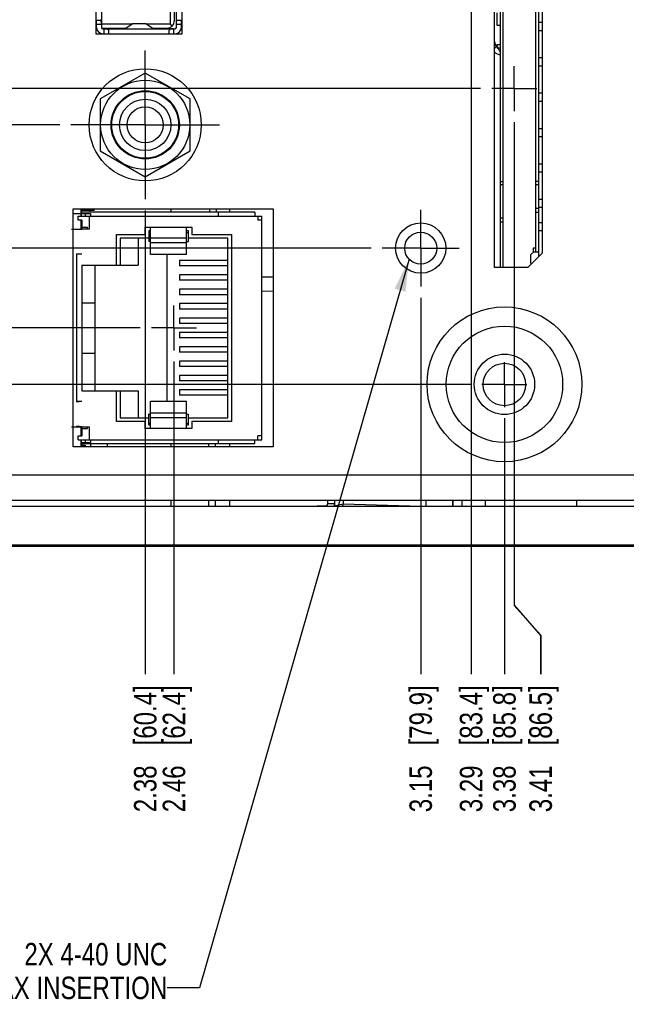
# Model space of a CAD drawing. Header units: inches. Extents: x 0 to 34, y 0 to 22.
# Tile 13 of 44: x 8.9 to 12.3, y 5.5 to 10.9. Entities that reach past the tile are written whole.
import ezdxf

# ---------------------------------------------------------------- set-up
doc = ezdxf.new("R2010")
doc.units = ezdxf.units.IN
doc.header["$LTSCALE"] = 1.87
doc.header["$MEASUREMENT"] = 0
doc.linetypes.add('CENTER', pattern=[0.6, 0.375, -0.075, 0.075, -0.075])
doc.layers.get('0').update_dxf_attribs({"linetype": 'CONTINUOUS'})
for name, color, linetype in [('02___PRT_ALL_AXES', 7, 'CONTINUOUS'), ('COSMETIC', 7, 'CONTINUOUS'), ('DEFAULT_1', 7, 'CENTER'), ('DETAIL', 7, 'CONTINUOUS'), ('DIMENSIONS', 7, 'CONTINUOUS'), ('ECAD_693893_01_57_SOT6_REV1', 7, 'CONTINUOUS'), ('ECAD_695487_01_43_SOT363_REV2', 7, 'CONTINUOUS'), ('ECAD_714115_01_22_R0805_REV1', 7, 'CONTINUOUS'), ('ECAD_715679_01_35_C_2_0603_PKO_', 7, 'CONTINUOUS'), ('ECAD_715933_01_71_C1206_REV1', 7, 'CONTINUOUS'), ('ECAD_730327_01_43_SOT6_REV1', 7, 'CONTINUOUS'), ('ECAD_GLOBAL_FD_40_10_FD40', 7, 'CONTINUOUS'), ('ECAD_R0805_SPARE_25_R0805_REV1', 7, 'CONTINUOUS')]:
    doc.layers.add(name, color=color, linetype=linetype)
doc.styles.get("Standard").update_dxf_attribs({"font": 'txt', "width": 0.8})
doc.dimstyles.new('DIMSTYLE_1', dxfattribs={"dimtxt": 0.125, "dimasz": 0.18, "dimexe": 0.125, "dimexo": 0.0625, "dimgap": 0.09, "dimtad": 0, "dimtih": 1, "dimtoh": 1, "dimlfac": 0.5, "dimzin": 4, "dimdsep": 46, "dimtxsty": 'STANDARD', "dimblk": '_FILLED', "dimblk1": '_FILLED', "dimblk2": '_FILLED', "dimcen": 0.09, "dimadec": 0, "dimazin": 0, "dimtp": 0.01, "dimtm": 0.01, "dimtfac": 1, "dimtofl": 0, "dimtmove": 0, "dimatfit": 3, "dimldrblk": '_FILLED', "dimfxl": 1, "dimtolj": 1, "dimtzin": 4, "dimarcsym": 0})
doc.dimstyles.new('DIMSTYLE_2', dxfattribs={"dimtxt": 0.125, "dimasz": 0.18, "dimexe": 0.125, "dimexo": 0.0625, "dimgap": 0.09, "dimtad": 0, "dimtih": 1, "dimtoh": 1, "dimlfac": 0.5, "dimzin": 4, "dimdsep": 46, "dimtxsty": 'STANDARD', "dimblk": '_FILLED', "dimblk1": '_FILLED', "dimblk2": '_FILLED', "dimcen": 0.09, "dimadec": 0, "dimazin": 0, "dimtp": 0.001, "dimtm": 0.001, "dimtfac": 1, "dimtofl": 0, "dimtmove": 0, "dimatfit": 3, "dimldrblk": '_FILLED', "dimfxl": 1, "dimtolj": 1, "dimtzin": 4, "dimarcsym": 0})
doc.dimstyles.get("Standard").update_dxf_attribs({"dimtxt": 0.125, "dimasz": 0.18, "dimexe": 0.125, "dimexo": 0.0625, "dimgap": 0.09, "dimtad": 0, "dimtih": 1, "dimtoh": 1, "dimdec": 3, "dimzin": 4, "dimdsep": 46, "dimtxsty": 'STANDARD', "dimblk": '_FILLED', "dimblk1": '_FILLED', "dimblk2": '_FILLED', "dimcen": 0.09, "dimadec": 0, "dimazin": 0, "dimtol": 1, "dimtp": 0.01, "dimtm": 0.01, "dimtfac": 1, "dimtdec": 3, "dimtofl": 0, "dimtmove": 0, "dimatfit": 3, "dimldrblk": '_FILLED', "dimfxl": 1, "dimtolj": 1, "dimtzin": 4, "dimarcsym": 0})

# ---------------------------------------------------------------- blocks, each defined once
blk = doc.blocks.new('*D5')
at = {"layer": 'DIMENSIONS', "color": 2, "linetype": 'CONTINUOUS'}
blk.add_line((9.7822, 9.0403), (9.7822, 7.3015), dxfattribs=at)
at = {"layer": 'DIMENSIONS', "color": 2, "linetype": 'CONTINUOUS', "insert": (9.7197, 7.239), "char_height": 0.125, "width": 1.125, "attachment_point": 3, "rotation": 90, "line_spacing_factor": 0.9}
blk.add_mtext('2.46{\\Ftxt.shx;\\W1.000000;\\H0.125000; }[62.4]', dxfattribs=at)
blk = doc.blocks.new('_FILLED')
at = {"color": 0, "linetype": 'BYBLOCK'}
blk.add_solid([(0, 0), (-1, 0.174), (-1, -0.174)], dxfattribs=at)
blk = doc.blocks.new('*D6')
at = {"layer": 'DIMENSIONS', "color": 2, "linetype": 'CONTINUOUS'}
blk.add_line((9.6222, 9.8818), (9.6222, 7.3015), dxfattribs=at)
at = {"layer": 'DIMENSIONS', "color": 2, "linetype": 'CONTINUOUS', "insert": (9.5597, 7.239), "char_height": 0.125, "width": 1.125, "attachment_point": 3, "rotation": 90, "line_spacing_factor": 0.9}
blk.add_mtext('2.38{\\Ftxt.shx;\\W1.000000;\\H0.125000; }[60.4]', dxfattribs=at)
blk = doc.blocks.new('*D7')
at = {"layer": 'DIMENSIONS', "color": 2, "linetype": 'CONTINUOUS'}
blk.add_line((11.1556, 9.3951), (11.1556, 7.3015), dxfattribs=at)
at = {"layer": 'DIMENSIONS', "color": 2, "linetype": 'CONTINUOUS', "insert": (11.0931, 7.239), "char_height": 0.125, "width": 1.125, "attachment_point": 3, "rotation": 90, "line_spacing_factor": 0.9}
blk.add_mtext('3.15{\\Ftxt.shx;\\W1.000000;\\H0.125000; }[79.9]', dxfattribs=at)
blk = doc.blocks.new('*D8')
at = {"layer": 'DIMENSIONS', "color": 6, "linetype": 'CONTINUOUS'}
for p, q in [((11.6763, 10.3723), (11.6763, 7.6856)), ((11.6763, 7.6856), (11.8236, 7.5142)), ((11.8236, 7.5142), (11.8236, 7.3015))]:
    blk.add_line(p, q, dxfattribs=at)
at = {"layer": 'DIMENSIONS', "color": 6, "linetype": 'CONTINUOUS', "insert": (11.7611, 7.239), "char_height": 0.125, "width": 1.125, "attachment_point": 3, "rotation": 90, "line_spacing_factor": 0.9}
blk.add_mtext('3.41{\\Ftxt.shx;\\W1.000000;\\H0.125000; }[86.5]', dxfattribs=at)
blk = doc.blocks.new('*D9')
at = {"layer": 'DIMENSIONS', "color": 2, "linetype": 'CONTINUOUS'}
blk.add_line((11.6217, 8.7253), (11.6217, 7.3015), dxfattribs=at)
at = {"layer": 'DIMENSIONS', "color": 2, "linetype": 'CONTINUOUS', "insert": (11.5592, 7.239), "char_height": 0.125, "width": 1.125, "attachment_point": 3, "rotation": 90, "line_spacing_factor": 0.9}
blk.add_mtext('3.38{\\Ftxt.shx;\\W1.000000;\\H0.125000; }[85.8]', dxfattribs=at)
blk = doc.blocks.new('*D10')
at = {"layer": 'DIMENSIONS', "color": 2, "linetype": 'CONTINUOUS'}
blk.add_line((14.3855, 9.9425), (14.3855, 7.3015), dxfattribs=at)
at = {"layer": 'DIMENSIONS', "color": 2, "linetype": 'CONTINUOUS', "insert": (14.323, 7.239), "char_height": 0.125, "width": 1.225, "attachment_point": 3, "rotation": 90, "line_spacing_factor": 0.9}
blk.add_mtext('4.76{\\Ftxt.shx;\\W1.000000;\\H0.125000; }[120.9]', dxfattribs=at)
blk = doc.blocks.new('*D11')
at = {"layer": 'DIMENSIONS', "color": 2, "linetype": 'CONTINUOUS'}
blk.add_line((16.4955, 9.9425), (16.4955, 7.3015), dxfattribs=at)
at = {"layer": 'DIMENSIONS', "color": 2, "linetype": 'CONTINUOUS', "insert": (16.433, 7.239), "char_height": 0.125, "width": 1.225, "attachment_point": 3, "rotation": 90, "line_spacing_factor": 0.9}
blk.add_mtext('5.82{\\Ftxt.shx;\\W1.000000;\\H0.125000; }[147.7]', dxfattribs=at)
blk = doc.blocks.new('*D12')
at = {"layer": 'DIMENSIONS', "color": 2, "linetype": 'CONTINUOUS'}
blk.add_line((18.6055, 9.9425), (18.6055, 7.3015), dxfattribs=at)
at = {"layer": 'DIMENSIONS', "color": 2, "linetype": 'CONTINUOUS', "insert": (18.543, 7.239), "char_height": 0.125, "width": 1.225, "attachment_point": 3, "rotation": 90, "line_spacing_factor": 0.9}
blk.add_mtext('6.87{\\Ftxt.shx;\\W1.000000;\\H0.125000; }[174.5]', dxfattribs=at)
blk = doc.blocks.new('*D13')
at = {"layer": 'DIMENSIONS', "color": 2, "linetype": 'CONTINUOUS'}
blk.add_line((20.7155, 9.9425), (20.7155, 7.3015), dxfattribs=at)
at = {"layer": 'DIMENSIONS', "color": 2, "linetype": 'CONTINUOUS', "insert": (20.653, 7.239), "char_height": 0.125, "width": 1.225, "attachment_point": 3, "rotation": 90, "line_spacing_factor": 0.9}
blk.add_mtext('7.93{\\Ftxt.shx;\\W1.000000;\\H0.125000; }[201.3]', dxfattribs=at)
blk = doc.blocks.new('*D14')
at = {"layer": 'DIMENSIONS', "color": 2, "linetype": 'CONTINUOUS'}
blk.add_line((22.8255, 9.9425), (22.8255, 7.3015), dxfattribs=at)
at = {"layer": 'DIMENSIONS', "color": 2, "linetype": 'CONTINUOUS', "insert": (22.763, 7.239), "char_height": 0.125, "width": 1.225, "attachment_point": 3, "rotation": 90, "line_spacing_factor": 0.9}
blk.add_mtext('8.98{\\Ftxt.shx;\\W1.000000;\\H0.125000; }[228.1]', dxfattribs=at)
blk = doc.blocks.new('*D15')
at = {"layer": 'DIMENSIONS', "color": 2, "linetype": 'CONTINUOUS'}
blk.add_line((24.9355, 9.9425), (24.9355, 7.3015), dxfattribs=at)
at = {"layer": 'DIMENSIONS', "color": 2, "linetype": 'CONTINUOUS', "insert": (24.873, 7.239), "char_height": 0.125, "width": 1.325, "attachment_point": 3, "rotation": 90, "line_spacing_factor": 0.9}
blk.add_mtext('10.04{\\Ftxt.shx;\\W1.000000;\\H0.125000; }[254.9]', dxfattribs=at)
blk = doc.blocks.new('*D16')
at = {"layer": 'DIMENSIONS', "color": 2, "linetype": 'CONTINUOUS'}
blk.add_line((27.0455, 9.9425), (27.0455, 7.3015), dxfattribs=at)
at = {"layer": 'DIMENSIONS', "color": 2, "linetype": 'CONTINUOUS', "insert": (26.983, 7.239), "char_height": 0.125, "width": 1.325, "attachment_point": 3, "rotation": 90, "line_spacing_factor": 0.9}
blk.add_mtext('11.09{\\Ftxt.shx;\\W1.000000;\\H0.125000; }[281.7]', dxfattribs=at)
blk = doc.blocks.new('*D17')
at = {"layer": 'DIMENSIONS', "color": 2, "linetype": 'CONTINUOUS'}
blk.add_line((29.1555, 9.9425), (29.1555, 7.3015), dxfattribs=at)
at = {"layer": 'DIMENSIONS', "color": 2, "linetype": 'CONTINUOUS', "insert": (29.093, 7.239), "char_height": 0.125, "width": 1.325, "attachment_point": 3, "rotation": 90, "line_spacing_factor": 0.9}
blk.add_mtext('12.15{\\Ftxt.shx;\\W1.000000;\\H0.125000; }[308.5]', dxfattribs=at)
blk = doc.blocks.new('*D29')
at = {"layer": 'DIMENSIONS', "color": 2, "linetype": 'CONTINUOUS'}
for p, q in [((4.3277, 8.913), (4.203, 8.8172)), ((11.434, 8.913), (4.3277, 8.913)), ((4.203, 8.8172), (4.0538, 8.8172))]:
    blk.add_line(p, q, dxfattribs=at)
at = {"layer": 'DIMENSIONS', "color": 2, "linetype": 'CONTINUOUS', "insert": (3.9913, 8.8797), "char_height": 0.125, "width": 1.025, "attachment_point": 3, "line_spacing_factor": 0.9}
blk.add_mtext('.46{\\Ftxt.shx;\\W1.000000;\\H0.125000; }[11.7]', dxfattribs=at)
blk = doc.blocks.new('*D30')
at = {"layer": 'DIMENSIONS', "color": 2, "linetype": 'CONTINUOUS'}
blk.add_line((9.5945, 9.228), (4.0538, 9.228), dxfattribs=at)
at = {"layer": 'DIMENSIONS', "color": 2, "linetype": 'CONTINUOUS', "insert": (3.9913, 9.2905), "char_height": 0.125, "width": 1.025, "attachment_point": 3, "line_spacing_factor": 0.9}
blk.add_mtext('.62{\\Ftxt.shx;\\W1.000000;\\H0.125000; }[15.7]', dxfattribs=at)
blk = doc.blocks.new('*D31')
at = {"layer": 'DIMENSIONS', "color": 2, "linetype": 'CONTINUOUS'}
blk.add_line((10.8791, 9.6716), (4.0538, 9.6716), dxfattribs=at)
at = {"layer": 'DIMENSIONS', "color": 2, "linetype": 'CONTINUOUS', "insert": (3.9913, 9.7341), "char_height": 0.125, "width": 1.025, "attachment_point": 3, "line_spacing_factor": 0.9}
blk.add_mtext('.84{\\Ftxt.shx;\\W1.000000;\\H0.125000; }[21.4]', dxfattribs=at)
blk = doc.blocks.new('*D32')
at = {"layer": 'DIMENSIONS', "color": 6, "linetype": 'CONTINUOUS'}
blk.add_line((10.8284, 11.422), (4.0538, 11.422), dxfattribs=at)
at = {"layer": 'DIMENSIONS', "color": 6, "linetype": 'CONTINUOUS', "insert": (3.9913, 11.4845), "char_height": 0.125, "width": 1.125, "attachment_point": 3, "line_spacing_factor": 0.9}
blk.add_mtext('1.72{\\Ftxt.shx;\\W1.000000;\\H0.125000; }[43.6]', dxfattribs=at)
blk = doc.blocks.new('*D33')
at = {"layer": 'DIMENSIONS', "color": 2, "linetype": 'CONTINUOUS'}
blk.add_line((9.146, 10.358), (4.0538, 10.358), dxfattribs=at)
at = {"layer": 'DIMENSIONS', "color": 2, "linetype": 'CONTINUOUS', "insert": (3.9913, 10.4205), "char_height": 0.125, "width": 1.125, "attachment_point": 3, "line_spacing_factor": 0.9}
blk.add_mtext('1.18{\\Ftxt.shx;\\W1.000000;\\H0.125000; }[30.1]', dxfattribs=at)
blk = doc.blocks.new('*D34')
at = {"layer": 'DIMENSIONS', "color": 6, "linetype": 'CONTINUOUS'}
blk.add_line((9.3999, 11.1842), (4.0538, 11.1842), dxfattribs=at)
at = {"layer": 'DIMENSIONS', "color": 6, "linetype": 'CONTINUOUS', "insert": (3.9913, 11.2467), "char_height": 0.125, "width": 1.125, "attachment_point": 3, "line_spacing_factor": 0.9}
blk.add_mtext('1.60{\\Ftxt.shx;\\W1.000000;\\H0.125000; }[40.6]', dxfattribs=at)
blk = doc.blocks.new('*D38')
at = {"layer": 'DIMENSIONS', "color": 6, "linetype": 'CONTINUOUS'}
blk.add_line((11.2482, 12.014), (4.0538, 12.014), dxfattribs=at)
at = {"layer": 'DIMENSIONS', "color": 6, "linetype": 'CONTINUOUS', "insert": (3.9913, 12.0765), "char_height": 0.125, "width": 1.125, "attachment_point": 3, "line_spacing_factor": 0.9}
blk.add_mtext('2.01{\\Ftxt.shx;\\W1.000000;\\H0.125000; }[51.1]', dxfattribs=at)
blk = doc.blocks.new('*D39')
at = {"layer": 'DIMENSIONS', "color": 2, "linetype": 'CONTINUOUS'}
for p, q in [((10.8479, 13.361), (10.7504, 13.1732)), ((11.4633, 13.361), (10.8479, 13.361)), ((10.7504, 13.1732), (4.0538, 13.1732))]:
    blk.add_line(p, q, dxfattribs=at)
at = {"layer": 'DIMENSIONS', "color": 2, "linetype": 'CONTINUOUS', "insert": (3.9913, 13.2357), "char_height": 0.125, "width": 1.125, "attachment_point": 3, "line_spacing_factor": 0.9}
blk.add_mtext('2.69{\\Ftxt.shx;\\W1.000000;\\H0.125000; }[68.2]', dxfattribs=at)
blk = doc.blocks.new('*D40')
at = {"layer": 'DIMENSIONS', "color": 2, "linetype": 'CONTINUOUS'}
blk.add_line((9.6377, 13.628), (4.0538, 13.628), dxfattribs=at)
at = {"layer": 'DIMENSIONS', "color": 2, "linetype": 'CONTINUOUS', "insert": (3.9913, 13.6905), "char_height": 0.125, "width": 1.125, "attachment_point": 3, "line_spacing_factor": 0.9}
blk.add_mtext('2.82{\\Ftxt.shx;\\W1.000000;\\H0.125000; }[71.6]', dxfattribs=at)
blk = doc.blocks.new('*D41')
at = {"layer": 'DIMENSIONS', "color": 2, "linetype": 'CONTINUOUS'}
blk.add_line((9.6377, 12.528), (4.0538, 12.528), dxfattribs=at)
at = {"layer": 'DIMENSIONS', "color": 2, "linetype": 'CONTINUOUS', "insert": (3.9913, 12.5905), "char_height": 0.125, "width": 1.125, "attachment_point": 3, "line_spacing_factor": 0.9}
blk.add_mtext('2.27{\\Ftxt.shx;\\W1.000000;\\H0.125000; }[57.6]', dxfattribs=at)
blk = doc.blocks.new('*D42')
at = {"layer": 'DIMENSIONS', "color": 6, "linetype": 'CONTINUOUS'}
blk.add_line((11.4886, 10.56), (4.0538, 10.56), dxfattribs=at)
at = {"layer": 'DIMENSIONS', "color": 6, "linetype": 'CONTINUOUS', "insert": (3.9913, 10.6225), "char_height": 0.125, "width": 1.125, "attachment_point": 3, "line_spacing_factor": 0.9}
blk.add_mtext('1.29{\\Ftxt.shx;\\W1.000000;\\H0.125000; }[32.6]', dxfattribs=at)
blk = doc.blocks.new('*D44')
at = {"layer": 'DIMENSIONS', "color": 6, "linetype": 'CONTINUOUS'}
blk.add_line((11.4359, 11.8263), (11.4359, 7.3015), dxfattribs=at)
at = {"layer": 'DIMENSIONS', "color": 6, "linetype": 'CONTINUOUS', "insert": (11.3734, 7.239), "char_height": 0.125, "width": 1.125, "attachment_point": 3, "rotation": 90, "line_spacing_factor": 0.9}
blk.add_mtext('3.29{\\Ftxt.shx;\\W1.000000;\\H0.125000; }[83.4]', dxfattribs=at)
blk = doc.blocks.new('*D47')
at = {"layer": 'DIMENSIONS', "color": 2, "linetype": 'CONTINUOUS'}
blk.add_line((11.4886, 10.56), (4.0538, 10.56), dxfattribs=at)
at = {"layer": 'DIMENSIONS', "color": 2, "linetype": 'CONTINUOUS', "insert": (3.9913, 10.6225), "char_height": 0.125, "width": 1.125, "attachment_point": 3, "line_spacing_factor": 0.9}
blk.add_mtext('1.29{\\Ftxt.shx;\\W1.000000;\\H0.125000; }[32.6]', dxfattribs=at)
blk = doc.blocks.new('*D48')
at = {"layer": 'DIMENSIONS', "color": 2, "linetype": 'CONTINUOUS'}
for p, q in [((11.6763, 10.3723), (11.6763, 7.6832)), ((11.6763, 7.6832), (11.823, 7.5193)), ((11.823, 7.5193), (11.823, 7.3015))]:
    blk.add_line(p, q, dxfattribs=at)
at = {"layer": 'DIMENSIONS', "color": 2, "linetype": 'CONTINUOUS', "insert": (11.7605, 7.239), "char_height": 0.125, "width": 1.125, "attachment_point": 3, "rotation": 90, "line_spacing_factor": 0.9}
blk.add_mtext('3.41{\\Ftxt.shx;\\W1.000000;\\H0.125000; }[86.5]', dxfattribs=at)
blk = doc.blocks.new('*D49')
at = {"layer": 'DIMENSIONS', "color": 2, "linetype": 'CONTINUOUS'}
blk.add_line((11.4359, 11.8263), (11.4359, 7.3015), dxfattribs=at)
at = {"layer": 'DIMENSIONS', "color": 2, "linetype": 'CONTINUOUS', "insert": (11.3734, 7.239), "char_height": 0.125, "width": 1.125, "attachment_point": 3, "rotation": 90, "line_spacing_factor": 0.9}
blk.add_mtext('3.29{\\Ftxt.shx;\\W1.000000;\\H0.125000; }[83.4]', dxfattribs=at)
blk = doc.blocks.new('*D50')
at = {"layer": 'DIMENSIONS', "color": 2, "linetype": 'CONTINUOUS'}
blk.add_line((9.3999, 11.1842), (4.0538, 11.1842), dxfattribs=at)
at = {"layer": 'DIMENSIONS', "color": 2, "linetype": 'CONTINUOUS', "insert": (3.9913, 11.2467), "char_height": 0.125, "width": 1.125, "attachment_point": 3, "line_spacing_factor": 0.9}
blk.add_mtext('1.60{\\Ftxt.shx;\\W1.000000;\\H0.125000; }[40.6]', dxfattribs=at)
blk = doc.blocks.new('*D51')
at = {"layer": 'DIMENSIONS', "color": 2, "linetype": 'CONTINUOUS'}
blk.add_line((10.8284, 11.422), (4.0538, 11.422), dxfattribs=at)
at = {"layer": 'DIMENSIONS', "color": 2, "linetype": 'CONTINUOUS', "insert": (3.9913, 11.4845), "char_height": 0.125, "width": 1.125, "attachment_point": 3, "line_spacing_factor": 0.9}
blk.add_mtext('1.72{\\Ftxt.shx;\\W1.000000;\\H0.125000; }[43.6]', dxfattribs=at)
blk = doc.blocks.new('*D52')
at = {"layer": 'DIMENSIONS', "color": 2, "linetype": 'CONTINUOUS'}
blk.add_line((11.2482, 12.014), (4.0538, 12.014), dxfattribs=at)
at = {"layer": 'DIMENSIONS', "color": 2, "linetype": 'CONTINUOUS', "insert": (3.9913, 12.0765), "char_height": 0.125, "width": 1.125, "attachment_point": 3, "line_spacing_factor": 0.9}
blk.add_mtext('2.01{\\Ftxt.shx;\\W1.000000;\\H0.125000; }[51.1]', dxfattribs=at)

msp = doc.modelspace()

# ---------------------------------------------------------------- linework, layer by layer
at = {"color": 6, "linetype": 'CONTINUOUS'}
for p, q in [((11.5997, 9.564), (11.5997, 11.556)), ((11.6154, 9.564), (11.6154, 11.556)), ((11.7965, 9.6515), (11.7965, 11.4625)), ((11.8123, 9.6244), (11.8123, 11.4955)), ((11.8123, 10.9291), (11.8319, 10.9291)), ((11.8319, 10.8818), (11.8123, 10.8818)), ((11.8123, 10.7322), (11.8319, 10.7322)), ((11.8319, 10.685), (11.8123, 10.685)), ((11.8123, 10.5354), (11.8319, 10.5354)), ((11.8319, 10.4881), (11.8123, 10.4881)), ((11.8123, 10.3385), (11.8319, 10.3385)), ((11.8319, 10.2913), (11.8123, 10.2913)), ((11.8123, 10.1417), (11.8319, 10.1417)), ((11.8319, 10.0944), (11.8123, 10.0944)), ((11.5997, 10.0436), (11.6154, 10.0436)), ((11.7965, 10.0439), (11.8123, 10.0439)), ((11.6154, 10.0238), (11.5997, 10.0238)), ((11.8123, 10.0243), (11.7965, 10.0243)), ((11.8123, 9.9448), (11.8319, 9.9448)), ((11.8123, 9.8921), (11.7965, 9.8921)), ((11.7965, 9.8725), (11.8123, 9.8725)), ((11.8319, 9.8976), (11.8123, 9.8976)), ((11.6154, 9.8382), (11.5997, 9.8382)), ((11.5997, 9.8185), (11.6154, 9.8185)), ((11.8123, 9.8149), (11.8319, 9.8149)), ((11.8319, 9.7676), (11.8123, 9.7676)), ((11.769, 9.6358), (11.7847, 9.6515)), ((11.7808, 9.6712), (11.7808, 9.6476)), ((11.7965, 9.6712), (11.7808, 9.6712)), ((11.7847, 9.6515), (11.8123, 9.6515)), ((11.769, 9.5885), (11.769, 9.6358)), ((11.7727, 9.5848), (11.769, 9.5885))]:
    msp.add_line(p, q, dxfattribs=at)
at = {"color": 3, "linetype": 'CONTINUOUS'}
for p, q in [((11.8319, 11.476), (11.8319, 9.644)), ((9.349, 10.8624), (9.349, 11.3974)), ((9.8263, 11.0164), (9.8263, 10.8624)), ((9.8263, 10.8624), (9.349, 10.8624)), ((9.2219, 8.566), (9.2219, 9.89)), ((9.2219, 9.89), (10.3339, 9.89)), ((10.3339, 9.89), (10.3339, 8.566)), ((11.8319, 9.644), (11.7519, 9.564)), ((11.7519, 9.564), (11.5659, 9.564)), ((10.3339, 8.566), (9.2219, 8.566)), ((12.0238, 8.268), (12.0238, 8.2349))]:
    msp.add_line(p, q, dxfattribs=at)
at = {"color": 7, "linetype": 'CONTINUOUS'}
for p, q in [((9.7603, 11.4202), (9.7603, 10.9198)), ((9.3784, 11.3926), (9.3784, 10.9001)), ((9.7839, 11.0462), (9.7839, 10.9355)), ((9.7957, 10.9001), (9.7957, 11.0324)), ((9.349, 10.9407), (9.3708, 10.9407)), ((9.349, 10.9198), (9.3508, 10.9198)), ((9.3508, 10.9001), (9.3508, 10.9407)), ((9.3784, 10.917), (9.3508, 10.917)), ((9.3784, 10.9198), (9.5467, 10.9198)), ((9.5083, 10.8922), (9.5488, 10.9212)), ((9.5488, 10.9212), (9.5491, 10.9214)), ((9.6254, 10.9212), (9.5488, 10.9212)), ((9.5491, 10.9214), (9.625, 10.9214)), ((9.6254, 10.9212), (9.625, 10.9214)), ((9.6658, 10.8922), (9.6254, 10.9212)), ((9.6274, 10.9198), (9.7603, 10.9198)), ((9.7724, 10.9077), (9.7603, 10.9198)), ((9.8233, 10.917), (9.7957, 10.917)), ((9.8034, 10.9407), (9.8263, 10.9407)), ((9.8233, 10.9001), (9.8233, 10.9407)), ((9.349, 10.8962), (9.3514, 10.8962)), ((9.3517, 10.8939), (9.349, 10.894)), ((9.349, 10.8922), (9.3519, 10.8922)), ((9.349, 10.8647), (9.4178, 10.8647)), ((9.3796, 10.8962), (9.5138, 10.8962)), ((9.4453, 10.8933), (9.3819, 10.8937)), ((9.3863, 10.8922), (9.7879, 10.8922)), ((9.3942, 10.8647), (9.3942, 10.8922)), ((9.4178, 10.8846), (9.4178, 10.8624)), ((9.4453, 10.8962), (9.4453, 10.8922)), ((9.6603, 10.8962), (9.7445, 10.8962)), ((9.6721, 10.8922), (9.6721, 10.8962)), ((9.7564, 10.8624), (9.7564, 10.8846)), ((9.7564, 10.8647), (9.7879, 10.8647)), ((9.7642, 10.8647), (9.7642, 10.8624)), ((9.78, 10.8922), (9.78, 10.8647)), ((11.5772, 10.7933), (11.566, 10.7827)), ((11.5772, 10.7933), (11.5838, 10.7854)), ((9.6222, 10.6466), (9.3722, 10.5023)), ((9.8722, 10.5023), (9.6222, 10.6466)), ((9.3722, 10.5023), (9.3722, 10.2136)), ((9.8722, 10.2136), (9.8722, 10.5023)), ((9.3722, 10.2136), (9.6222, 10.0693)), ((9.6222, 10.0693), (9.8722, 10.2136)), ((9.2662, 9.865), (9.3182, 9.865)), ((9.2682, 9.865), (9.2682, 9.872)), ((10.2322, 9.872), (9.2682, 9.872)), ((9.2902, 9.85), (9.2902, 9.865)), ((9.3182, 9.865), (9.3182, 9.85)), ((9.7642, 9.89), (9.7642, 9.872)), ((10.031, 9.85), (10.031, 9.872)), ((10.0909, 9.89), (10.0909, 9.872)), ((10.2322, 9.872), (10.2322, 9.85)), ((9.2482, 9.828), (9.2482, 9.85)), ((9.2482, 9.85), (10.2722, 9.85)), ((9.2702, 9.828), (9.2482, 9.828)), ((9.2682, 9.778), (9.2682, 9.828)), ((9.2702, 9.828), (9.2702, 9.778)), ((9.3102, 9.85), (9.3102, 9.778)), ((10.2482, 9.85), (10.2482, 9.828)), ((10.2722, 9.828), (10.2482, 9.828)), ((10.2722, 8.606), (10.2722, 9.85)), ((9.2702, 9.778), (9.2402, 9.7753)), ((9.2702, 9.788), (9.3002, 9.788)), ((9.3102, 9.778), (9.2702, 9.778)), ((9.3002, 9.778), (9.3002, 9.788)), ((9.6222, 9.748), (9.6222, 9.788)), ((9.6222, 9.788), (9.8822, 9.788)), ((9.6422, 9.768), (9.6422, 9.708)), ((9.6522, 9.768), (9.6422, 9.768)), ((9.6522, 9.758), (9.6422, 9.758)), ((9.6522, 9.637), (9.6522, 9.788)), ((9.8522, 9.637), (9.8522, 9.788)), ((9.8622, 9.768), (9.8522, 9.768)), ((9.8622, 9.758), (9.8522, 9.758)), ((9.8622, 9.708), (9.8622, 9.768)), ((9.8822, 9.788), (9.8822, 9.748)), ((9.4622, 9.578), (9.4622, 9.748)), ((9.4622, 9.748), (9.6222, 9.748)), ((9.4822, 9.728), (9.4822, 9.578)), ((9.6422, 9.728), (9.4822, 9.728)), ((9.5822, 9.728), (9.5822, 9.578)), ((9.6522, 9.708), (9.6422, 9.708)), ((9.8522, 9.728), (9.6522, 9.728)), ((9.8522, 9.702), (9.6522, 9.702)), ((9.8522, 9.708), (9.8622, 9.708)), ((10.0822, 9.728), (9.8622, 9.728)), ((9.8822, 9.748), (10.1022, 9.748)), ((10.0822, 8.728), (10.0822, 9.728)), ((10.1022, 9.748), (10.1022, 8.708)), ((9.2702, 9.638), (9.2402, 9.6407)), ((9.2402, 9.638), (9.2402, 8.818)), ((9.2702, 9.638), (9.2402, 9.638)), ((9.8522, 9.637), (9.6522, 9.637)), ((9.7422, 9.637), (9.7422, 8.8189)), ((9.8122, 9.603), (9.8122, 9.573)), ((10.0822, 9.603), (9.8122, 9.603)), ((9.2702, 9.578), (9.2702, 8.878)), ((9.2702, 9.578), (9.5822, 9.578)), ((9.3422, 9.578), (9.3422, 8.878)), ((10.0822, 9.573), (9.8122, 9.573)), ((9.8122, 9.523), (9.8122, 9.493)), ((10.0822, 9.523), (9.8122, 9.523)), ((10.0822, 9.493), (9.8122, 9.493)), ((10.3339, 9.5111), (10.2722, 9.5096)), ((9.8122, 9.443), (9.8122, 9.413)), ((10.0822, 9.443), (9.8122, 9.443)), ((10.3339, 9.4329), (10.2722, 9.4315)), ((10.0822, 9.413), (9.8122, 9.413)), ((9.2702, 9.368), (9.3422, 9.368)), ((9.8122, 9.363), (9.8122, 9.333)), ((10.0822, 9.363), (9.8122, 9.363)), ((10.0822, 9.333), (9.8122, 9.333)), ((9.8122, 9.283), (9.8122, 9.253)), ((10.0822, 9.283), (9.8122, 9.283)), ((10.0822, 9.253), (9.8122, 9.253)), ((9.8122, 9.203), (9.8122, 9.173)), ((10.0822, 9.203), (9.8122, 9.203)), ((10.0822, 9.173), (9.8122, 9.173)), ((9.8122, 9.123), (9.8122, 9.093)), ((10.0822, 9.123), (9.8122, 9.123)), ((9.2702, 9.088), (9.3422, 9.088)), ((10.0822, 9.093), (9.8122, 9.093)), ((9.8122, 9.043), (9.8122, 9.013)), ((10.0822, 9.043), (9.8122, 9.043)), ((10.0822, 9.013), (9.8122, 9.013)), ((9.8122, 8.963), (9.8122, 8.933)), ((10.0822, 8.963), (9.8122, 8.963)), ((10.0822, 8.933), (9.8122, 8.933)), ((9.2702, 8.878), (9.5822, 8.878)), ((9.4622, 8.708), (9.4622, 8.878)), ((9.4822, 8.878), (9.4822, 8.728)), ((9.5822, 8.878), (9.5822, 8.728)), ((9.8122, 8.883), (9.8122, 8.853)), ((10.0822, 8.883), (9.8122, 8.883)), ((10.0822, 8.853), (9.8122, 8.853)), ((9.2702, 8.818), (9.2402, 8.818)), ((9.2702, 8.818), (9.2402, 8.8153)), ((9.6522, 8.668), (9.6522, 8.8189)), ((9.8522, 8.8189), (9.6522, 8.8189)), ((9.8522, 8.668), (9.8522, 8.8189)), ((9.4822, 8.728), (9.6422, 8.728)), ((9.6422, 8.688), (9.6422, 8.748)), ((9.6522, 8.748), (9.6422, 8.748)), ((9.8522, 8.7539), (9.6522, 8.7539)), ((9.8522, 8.728), (9.6522, 8.728)), ((9.8522, 8.748), (9.8622, 8.748)), ((9.8622, 8.688), (9.8622, 8.748)), ((9.8622, 8.728), (10.0822, 8.728)), ((9.2702, 8.678), (9.2402, 8.6807)), ((9.2682, 8.628), (9.2682, 8.678)), ((9.2702, 8.678), (9.2702, 8.628)), ((9.2702, 8.678), (9.3102, 8.678)), ((9.2702, 8.668), (9.3002, 8.668)), ((9.3002, 8.668), (9.3002, 8.678)), ((9.3102, 8.678), (9.3102, 8.606)), ((9.6222, 8.708), (9.4622, 8.708)), ((9.6222, 8.668), (9.6222, 8.708)), ((9.8822, 8.668), (9.6222, 8.668)), ((9.6422, 8.698), (9.6522, 8.698)), ((9.6422, 8.688), (9.6522, 8.688)), ((9.8522, 8.698), (9.8622, 8.698)), ((9.8522, 8.688), (9.8622, 8.688)), ((9.8822, 8.708), (9.8822, 8.668)), ((10.1022, 8.708), (9.8822, 8.708)), ((9.2482, 8.606), (9.2482, 8.628)), ((9.2482, 8.628), (9.2702, 8.628)), ((9.2482, 8.606), (10.2722, 8.606)), ((9.2902, 8.591), (9.2902, 8.606)), ((9.3182, 8.606), (9.3182, 8.591)), ((10.031, 8.584), (10.031, 8.606)), ((10.2322, 8.584), (10.2322, 8.606)), ((10.2482, 8.606), (10.2482, 8.628)), ((10.2722, 8.628), (10.2482, 8.628)), ((9.2662, 8.591), (9.3182, 8.591)), ((9.2682, 8.584), (9.2682, 8.591)), ((9.2682, 8.584), (10.2322, 8.584)), ((9.7642, 8.584), (9.7642, 8.566)), ((9.9759, 8.566), (9.9759, 8.584)), ((10.0142, 8.566), (10.0142, 8.584)), ((10.0909, 8.584), (10.0909, 8.566)), ((12.7258, 8.2349), (7.0658, 8.2349)), ((9.7642, 8.268), (9.7642, 8.2349)), ((9.9759, 8.2349), (9.9759, 8.268)), ((10.0142, 8.2349), (10.0142, 8.268)), ((10.0909, 8.268), (10.0909, 8.2349)), ((10.6267, 8.2375), (10.531, 8.2349)), ((10.6268, 8.2349), (10.6267, 8.2375)), ((10.6371, 8.268), (10.6371, 8.2481)), ((10.6754, 8.2481), (10.6371, 8.2481)), ((10.6754, 8.268), (10.6754, 8.2359)), ((10.6757, 8.236), (10.6754, 8.2359)), ((10.7241, 8.2463), (10.6757, 8.236)), ((10.7215, 8.2349), (10.7241, 8.2463)), ((10.7241, 8.268), (10.7241, 8.2463)), ((11.1565, 8.2349), (10.7241, 8.2463)), ((11.1833, 8.268), (11.1833, 8.2342)), ((11.3854, 8.268), (11.3854, 8.2349)), ((11.5167, 8.2349), (11.5167, 8.268)), ((7.0572, 8.0138), (12.7792, 8.0138)), ((12.7258, 8.0189), (7.0658, 8.0189))]:
    msp.add_line(p, q, dxfattribs=at)
at = {"color": 40, "linetype": 'CONTINUOUS'}
for p, q in [((9.2118, 9.778), (9.2702, 9.778)), ((9.2118, 8.678), (9.2702, 8.678))]:
    msp.add_line(p, q, dxfattribs=at)
at = {"color": 7, "linetype": 'CONTINUOUS'}
for centre, radius in [((9.6222, 10.358), 0.312), ((9.6222, 10.358), 0.248), ((9.6222, 10.358), 0.19), ((9.6222, 10.358), 0.186), ((9.6222, 10.358), 0.143), ((9.6222, 10.358), 0.1), ((11.6217, 8.913), 0.1181)]:
    msp.add_circle(centre, radius, dxfattribs=at)
at = {"color": 3, "linetype": 'CONTINUOUS'}
for radius in [0.4308, 0.3239, 0.168]:
    msp.add_circle((11.6219, 8.914), radius, dxfattribs=at)
at = {"color": 7, "linetype": 'CONTINUOUS'}
for centre, radius, start, end in [((9.7445, 10.9355), 0.0394, 270, 360), ((9.3863, 10.9001), 0.0354, 180, 270), ((9.3863, 10.9001), 0.00787, 180, 270), ((9.6855, 10.8763), 0.0787, 11.8991, 17.28), ((9.7879, 10.9001), 0.0354, 270, 360), ((9.7879, 10.9001), 0.00787, 270, 360), ((11.6061, 10.8226), 0.0394, 180, 260.4773), ((10.8693, 9.9819), 0.8954, 185.8947, 187.0542), ((11.6916, 10.0173), 1.6801, 184.3478, 184.9637), ((10.6265, 8.2481), 0.0106, 271.5124, 359.9876), ((10.6254, 8.2481), 0.05, 344.7068, 360)]:
    msp.add_arc(centre, radius, start, end, dxfattribs=at)
for points, knots in [([(9.3784, 10.917), (9.3784, 10.9201), (9.3784, 10.9247), (9.3779, 10.9304), (9.3774, 10.934), (9.3765, 10.9369), (9.3751, 10.9391), (9.3731, 10.9405), (9.3715, 10.9407), (9.3708, 10.9407)], [0, 0, 0, 0, 0.343171, 0.497092, 0.631402, 0.74299, 0.834192, 0.915222, 1, 1, 1, 1]), ([(9.7957, 10.917), (9.7957, 10.9201), (9.7958, 10.9247), (9.7962, 10.9304), (9.7967, 10.934), (9.7976, 10.9369), (9.799, 10.9391), (9.8011, 10.9405), (9.8026, 10.9407), (9.8034, 10.9407)], [0, 0, 0, 0, 0.343175, 0.497099, 0.63141, 0.742998, 0.834198, 0.915223, 1, 1, 1, 1]), ([(9.3942, 10.8922), (9.3973, 10.8922), (9.4018, 10.8922), (9.4075, 10.8918), (9.4111, 10.8912), (9.414, 10.8903), (9.4163, 10.8889), (9.4176, 10.8869), (9.4178, 10.8854), (9.4178, 10.8846)], [0, 0, 0, 0, 0.343175, 0.497099, 0.63141, 0.742998, 0.834198, 0.915223, 1, 1, 1, 1]), ([(9.78, 10.8922), (9.7769, 10.8922), (9.7724, 10.8922), (9.7666, 10.8918), (9.763, 10.8912), (9.7601, 10.8903), (9.7579, 10.8889), (9.7566, 10.8869), (9.7564, 10.8854), (9.7564, 10.8846)], [0, 0, 0, 0, 0.343171, 0.497092, 0.631402, 0.74299, 0.834192, 0.915222, 1, 1, 1, 1]), ([(11.5698, 10.8057), (11.5703, 10.8046), (11.5723, 10.8002), (11.5751, 10.7962), (11.5772, 10.7933)], [0, 0, 0, 0, 0.253625, 1, 1, 1, 1]), ([(11.5658, 10.7629), (11.5708, 10.759), (11.5818, 10.7523), (11.5937, 10.7478), (11.5997, 10.7457)], [0, 0, 0, 0, 0.499907, 1, 1, 1, 1]), ([(11.5838, 10.7854), (11.5871, 10.7816), (11.5936, 10.7734), (11.5978, 10.7638), (11.5997, 10.7588)], [0, 0, 0, 0, 0.486111, 1, 1, 1, 1])]:
    msp.add_open_spline(points, degree=3, knots=knots, dxfattribs=at)
msp.add_open_spline([(11.5667, 10.8216), (11.5667, 10.8162), (11.5678, 10.8107), (11.5698, 10.8057)], degree=3, dxfattribs=at)
at = {"layer": '02___PRT_ALL_AXES', "color": 3, "linetype": 'CONTINUOUS'}
for p, q in [((11.5659, 9.564), (11.5659, 11.556)), ((12.43, 8.408), (6.6285, 8.408)), ((12.4971, 8.268), (6.6285, 8.268))]:
    msp.add_line(p, q, dxfattribs=at)
at = {"layer": '02___PRT_ALL_AXES', "color": 7, "linetype": 'CENTER'}
for p, q in [((11.6763, 10.56), (11.6763, 10.6852)), ((11.6763, 10.56), (11.5511, 10.56)), ((11.6763, 10.56), (11.6763, 10.4348)), ((11.6763, 10.56), (11.8015, 10.56)), ((11.1556, 9.6716), (11.1556, 9.8856)), ((11.1556, 9.6716), (10.9416, 9.6716)), ((11.1556, 9.6716), (11.1556, 9.4576)), ((11.1556, 9.6716), (11.3696, 9.6716)), ((11.6217, 8.913), (11.6217, 9.0382)), ((11.6217, 8.913), (11.4965, 8.913)), ((11.6217, 8.913), (11.6217, 8.7878)), ((11.6217, 8.913), (11.7469, 8.913))]:
    msp.add_line(p, q, dxfattribs=at)
at = {"layer": '02___PRT_ALL_AXES', "color": 7, "linetype": 'CONTINUOUS'}
for p, q in [((9.2219, 9.864), (9.2662, 9.864)), ((9.2662, 9.85), (9.2662, 9.89)), ((9.2662, 9.778), (9.2662, 9.828)), ((9.2662, 8.628), (9.2662, 8.678)), ((9.2662, 8.566), (9.2662, 8.606)), ((11.3348, 8.2349), (11.3348, 8.268)), ((11.3367, 8.2349), (11.3367, 8.268))]:
    msp.add_line(p, q, dxfattribs=at)
at = {"layer": '02___PRT_ALL_AXES', "color": 3, "linetype": 'CONTINUOUS'}
msp.add_circle((11.1559, 9.672), 0.14, dxfattribs=at)
at = {"layer": '02___PRT_ALL_AXES', "color": 7, "linetype": 'CONTINUOUS'}
msp.add_circle((11.1556, 9.6716), 0.089, dxfattribs=at)
msp.add_arc((9.4253, 10.8533), 0.015, 121.9334, 141.7842, dxfattribs=at)
at = {"layer": 'COSMETIC', "color": 4, "linetype": 'CONTINUOUS'}
for p, q in [((9.2662, 9.89), (9.2662, 9.85)), ((9.2662, 9.828), (9.2662, 9.778)), ((9.2662, 8.678), (9.2662, 8.628)), ((9.2662, 8.606), (9.2662, 8.566))]:
    msp.add_line(p, q, dxfattribs=at)
at = {"layer": 'DEFAULT_1', "color": 7, "linetype": 'CENTER'}
for p, q in [((9.6222, 10.358), (9.6222, 10.7716)), ((9.6222, 10.358), (9.2085, 10.358)), ((9.6222, 10.358), (9.6222, 9.9443)), ((9.6222, 10.358), (10.0358, 10.358)), ((9.7822, 9.228), (9.7822, 9.3532)), ((9.7822, 9.228), (9.657, 9.228)), ((9.7822, 9.228), (9.7822, 9.1028)), ((9.7822, 9.228), (9.9074, 9.228))]:
    msp.add_line(p, q, dxfattribs=at)
at = {"layer": 'ECAD_693893_01_57_SOT6_REV1', "color": 7, "linetype": 'CONTINUOUS'}
msp.add_line((9.3822, 10.8647), (9.3822, 10.8624), dxfattribs=at)
at = {"layer": 'ECAD_695487_01_43_SOT363_REV2', "color": 7, "linetype": 'CONTINUOUS'}
for p, q in [((11.5817, 10.911), (11.5817, 10.981)), ((11.5997, 10.911), (11.5817, 10.911)), ((11.5817, 10.7925), (11.5817, 10.805)), ((11.5817, 10.805), (11.5997, 10.805))]:
    msp.add_line(p, q, dxfattribs=at)
at = {"layer": 'ECAD_714115_01_22_R0805_REV1', "color": 7, "linetype": 'CONTINUOUS'}
for p, q in [((9.2682, 9.884), (9.2682, 9.872)), ((9.3122, 9.884), (9.3122, 9.872))]:
    msp.add_line(p, q, dxfattribs=at)
at = {"layer": 'ECAD_715679_01_35_C_2_0603_PKO_', "color": 7, "linetype": 'CONTINUOUS'}
for p, q in [((9.2682, 9.89), (9.2682, 9.884)), ((9.2682, 9.884), (9.3382, 9.884)), ((9.3382, 9.89), (9.3382, 9.884))]:
    msp.add_line(p, q, dxfattribs=at)
at = {"layer": 'ECAD_715933_01_71_C1206_REV1', "color": 7, "linetype": 'CONTINUOUS'}
msp.add_line((9.4102, 8.584), (9.4102, 8.566), dxfattribs=at)
at = {"layer": 'ECAD_730327_01_43_SOT6_REV1', "color": 7, "linetype": 'CONTINUOUS'}
for p, q in [((9.349, 10.864), (9.3542, 10.864)), ((9.3542, 10.864), (9.3542, 10.8624))]:
    msp.add_line(p, q, dxfattribs=at)
at = {"layer": 'ECAD_GLOBAL_FD_40_10_FD40', "color": 7, "linetype": 'CONTINUOUS'}
for p, q in [((9.2682, 8.576), (9.2682, 8.572)), ((9.2682, 8.576), (9.2882, 8.576)), ((9.2682, 8.572), (9.2882, 8.572)), ((9.2882, 8.576), (9.2882, 8.572))]:
    msp.add_line(p, q, dxfattribs=at)
at = {"layer": 'ECAD_R0805_SPARE_25_R0805_REV1', "color": 7, "linetype": 'CONTINUOUS'}
for p, q in [((9.2682, 8.584), (9.2682, 8.576)), ((9.2682, 8.572), (9.2682, 8.566)), ((9.3182, 8.584), (9.3182, 8.566))]:
    msp.add_line(p, q, dxfattribs=at)

# ---------------------------------------------------------------- texts
at = {"layer": 'DETAIL', "color": 2, "linetype": 'CONTINUOUS', "insert": (9.7448, 5.8051), "char_height": 0.125, "width": 2.3, "attachment_point": 3, "line_spacing_factor": 0.9}
msp.add_mtext('2X 4-40 UNC\\P.25 [6.4] MAX INSERTION', dxfattribs=at)

# ---------------------------------------------------------------- dimensions: what is measured, and where the dimension line sits
at = {"layer": 'DIMENSIONS', "color": 2, "linetype": 'CONTINUOUS'}
for feature_location, offset, dtype, origin, dimstyle, picture, middle in [((9.6377, 13.628), (-5.5838, 0), 0, (9.7002, 7.9897), 'DIMSTYLE_1', '*D40', (3.4288, 13.628)), ((11.4633, 13.361), (-7.4095, -0.1877), 0, (11.5258, 7.9897), 'DIMSTYLE_1', '*D39', (3.4288, 13.1732)), ((9.6377, 12.528), (-5.5838, 0), 0, (9.7002, 7.9897), 'DIMSTYLE_1', '*D41', (3.4288, 12.528)), ((11.2482, 12.014), (-7.1943, 0), 0, (11.3107, 7.9897), 'DIMSTYLE_2', '*D52', (3.4288, 12.014)), ((11.4359, 11.8263), (0, -4.5248), 1, (4.8653, 11.8888), 'DIMSTYLE_2', '*D49', (11.4359, 6.6765)), ((10.8284, 11.422), (-6.7745, 0), 0, (10.8909, 7.9897), 'DIMSTYLE_2', '*D51', (3.4288, 11.422)), ((9.3999, 11.1842), (-5.3461, 0), 0, (9.4624, 7.9897), 'DIMSTYLE_2', '*D50', (3.4288, 11.1842)), ((11.4886, 10.56), (-7.4347, 0), 0, (11.5511, 7.9897), 'DIMSTYLE_2', '*D47', (3.4288, 10.56)), ((9.146, 10.358), (-5.0922, 0), 0, (9.2085, 7.9897), 'DIMSTYLE_1', '*D33', (3.4288, 10.358)), ((11.6763, 10.3723), (0.1467, -3.0708), 0, (4.8653, 10.4348), 'DIMSTYLE_2', '*D48', (11.823, 6.6765)), ((14.3855, 9.9425), (0, -2.641), 1, (4.8653, 10.005), 'DIMSTYLE_1', '*D10', (14.3855, 6.6265)), ((16.4955, 9.9425), (0, -2.641), 1, (4.8653, 10.005), 'DIMSTYLE_1', '*D11', (16.4955, 6.6265)), ((18.6055, 9.9425), (0, -2.641), 1, (4.8653, 10.005), 'DIMSTYLE_1', '*D12', (18.6055, 6.6265)), ((20.7155, 9.9425), (0, -2.641), 1, (4.8653, 10.005), 'DIMSTYLE_1', '*D13', (20.7155, 6.6265)), ((22.8255, 9.9425), (0, -2.641), 1, (4.8653, 10.005), 'DIMSTYLE_1', '*D14', (22.8255, 6.6265)), ((24.9355, 9.9425), (0, -2.641), 1, (4.8653, 10.005), 'DIMSTYLE_1', '*D15', (24.9355, 6.5765)), ((27.0455, 9.9425), (0, -2.641), 1, (4.8653, 10.005), 'DIMSTYLE_1', '*D16', (27.0455, 6.5765)), ((29.1555, 9.9425), (0, -2.641), 1, (4.8653, 10.005), 'DIMSTYLE_1', '*D17', (29.1555, 6.5765)), ((9.6222, 9.8818), (0, -2.5803), 1, (4.8653, 9.9443), 'DIMSTYLE_1', '*D6', (9.6222, 6.6765)), ((10.8791, 9.6716), (-6.8253, 0), 0, (10.9416, 7.9897), 'DIMSTYLE_1', '*D31', (3.4788, 9.6716)), ((11.1556, 9.3951), (0, -2.0936), 1, (4.8653, 9.4576), 'DIMSTYLE_1', '*D7', (11.1556, 6.6765)), ((9.5945, 9.228), (-5.5407, 0), 0, (9.657, 7.9897), 'DIMSTYLE_1', '*D30', (3.4788, 9.228)), ((9.7822, 9.0403), (0, -1.7388), 1, (4.8653, 9.1028), 'DIMSTYLE_1', '*D5', (9.7822, 6.6765)), ((11.434, 8.913), (-7.3802, -0.0958), 0, (11.4965, 7.9897), 'DIMSTYLE_1', '*D29', (3.4788, 8.8172)), ((11.6217, 8.7253), (0, -1.4238), 1, (4.8653, 8.7878), 'DIMSTYLE_1', '*D9', (11.6217, 6.6765))]:
    dim = msp.add_ordinate_dim(feature_location=feature_location, offset=offset, dtype=dtype, origin=origin, dimstyle=dimstyle, override={"dimtad": 1, "dimtih": 0, "dimtoh": 0}, dxfattribs=at)
    dim.commit()
    dim.dimension.update_dxf_attribs({"geometry": picture, "text_midpoint": middle})
at = {"layer": 'DIMENSIONS', "color": 6, "linetype": 'CONTINUOUS'}
for feature_location, offset, dtype, origin, picture, middle in [((11.2482, 12.014), (-7.1943, 0), 0, (11.3107, 7.9897), '*D38', (3.4288, 12.014)), ((11.4359, 11.8263), (0, -4.5248), 1, (4.8653, 11.8888), '*D44', (11.4359, 6.6765)), ((10.8284, 11.422), (-6.7745, 0), 0, (10.8909, 7.9897), '*D32', (3.4288, 11.422)), ((9.3999, 11.1842), (-5.3461, 0), 0, (9.4624, 7.9897), '*D34', (3.4288, 11.1842)), ((11.4886, 10.56), (-7.4347, 0), 0, (11.5511, 7.9897), '*D42', (3.4288, 10.56)), ((11.6763, 10.3723), (0.1474, -3.0708), 0, (4.8653, 10.4348), '*D8', (11.8236, 6.6765))]:
    dim = msp.add_ordinate_dim(feature_location=feature_location, offset=offset, dtype=dtype, origin=origin, dimstyle='DIMSTYLE_1', override={"dimtad": 1, "dimtih": 0, "dimtoh": 0}, dxfattribs=at)
    dim.commit()
    dim.dimension.update_dxf_attribs({"geometry": picture, "text_midpoint": middle})

# ---------------------------------------------------------------- leaders
at = {"layer": 'DETAIL', "color": 2, "linetype": 'CONTINUOUS'}
msp.add_leader([(11.0907, 9.6107), (9.9248, 5.5551), (9.7448, 5.5551)], dimstyle='STANDARD', override={"dimtad": 0}, dxfattribs=at)

doc.saveas('drawing.dxf')
